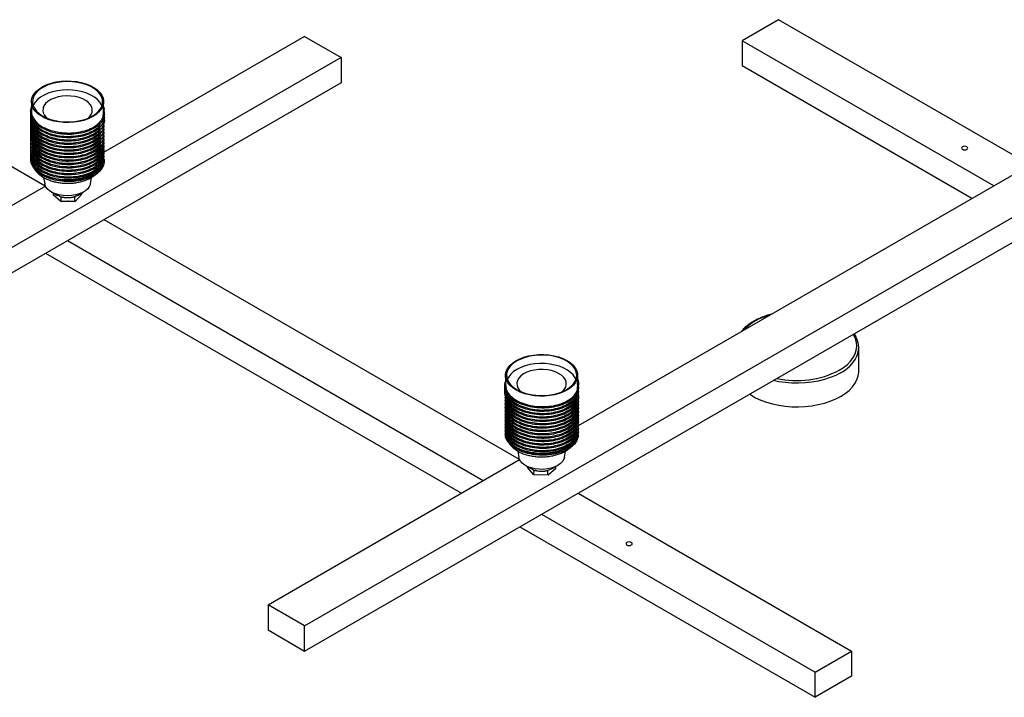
# Paper-space layout '_Isométrica' of a CAD drawing. Header units: millimetres. Extents: x -963 to 504, y -175 to 166.
# Tile 2 of 4: x -607 to -129, y -175 to 154. Entities that reach past the tile are written whole.
import ezdxf

# ---------------------------------------------------------------- set-up
doc = ezdxf.new("R2010")
doc.units = ezdxf.units.MM

psp = doc.layouts.new('_Isométrica')

# ---------------------------------------------------------------- linework, layer by layer
at = {"color": 7, "linetype": 'Continuous', "lineweight": 25}
for p, q in [((-238.65, 154.1), (-256.33, 143.89)), ((-116.88, 83.8), (-238.65, 154.1)), ((-468.46, 145.94), (-565.86, 89.71)), ((-468.46, -139.81), (26.52, 145.94)), ((-468.46, 145.94), (-450.78, 135.73)), ((-134.35, 73.48), (-256.33, 143.89)), ((-256.33, 143.89), (-256.33, 131.64)), ((-450.78, 135.73), (-945.76, -150.01)), ((-698.27, 133.69), (-594.17, 73.6)), ((-468.46, -152.06), (26.52, 133.69)), ((-450.78, 135.73), (-450.78, 123.48)), ((-144.96, 67.35), (-256.33, 131.64)), ((-450.78, 123.48), (-945.76, -162.26)), ((-600.86, 114.31), (-600.86, 109.65)), ((-565.86, 108.84), (-565.86, 114.31)), ((-565.38, 110.63), (-565.86, 112.23)), ((-565.86, 110.85), (-565.38, 110.63)), ((-565.38, 110.63), (-565.86, 110.38)), ((-566.17, 105.82), (-565.94, 107.21)), ((-566.17, 104.19), (-565.94, 105.58)), ((-566.17, 102.56), (-565.94, 103.94)), ((-566.17, 100.92), (-565.94, 102.31)), ((-566.17, 99.29), (-565.94, 100.68)), ((-566.17, 97.66), (-565.94, 99.04)), ((-566.17, 96.02), (-565.94, 97.41)), ((-565.86, 89.24), (-565.86, 89.95)), ((-565.38, 86.13), (-565.63, 86.24)), ((-335.6, -42.7), (-116.79, 83.61)), ((-594.97, 77.64), (-594.44, 74.49)), ((-572.29, 74.49), (-571.76, 77.64)), ((-594.09, 73.41), (-812.89, -52.9)), ((-590.98, 70.43), (-588.15, 68.9)), ((-590.13, 69.97), (-590.29, 69.24)), ((-586.59, 65.86), (-590.29, 69.24)), ((-588.11, 68.93), (-586.63, 68.27)), ((-576.44, 69.55), (-579.67, 66.01)), ((-579.63, 68.43), (-578.64, 68.94)), ((-578.58, 68.9), (-575.75, 70.43)), ((-576.44, 69.55), (-576.56, 69.99)), ((-579.67, 66.01), (-586.59, 65.86)), ((-565.69, 57.15), (-364.36, -59.07)), ((-583.36, 46.94), (-381.84, -69.39)), ((-593.97, 40.82), (-392.45, -75.52)), ((-199.81, -16.33), (-199.81, -4.9)), ((-371.05, -18.36), (-371.05, -23.04)), ((-336.05, -22.22), (-336.05, -18.36)), ((-336.09, -22.81), (-336.16, -22.23)), ((-336.09, -22.81), (-336.09, -23.29)), ((-336.09, -22.81), (-335.59, -23.07)), ((-335.59, -23.07), (-336.09, -23.29)), ((-336.05, -23.85), (-336.05, -23.28)), ((-335.59, -47.57), (-336.14, -47.28)), ((-365.16, -55.03), (-364.63, -58.18)), ((-342.48, -58.18), (-341.95, -55.03)), ((-486.14, -129.6), (-364.28, -59.26)), ((-361.17, -62.24), (-358.34, -63.77)), ((-360.39, -62.66), (-360.47, -63.03)), ((-357.37, -66.6), (-360.47, -63.03)), ((-358.27, -63.72), (-357.41, -64.19)), ((-350.46, -66.85), (-357.37, -66.6)), ((-346.64, -63.51), (-350.46, -66.85)), ((-350.43, -64.43), (-348.79, -63.74)), ((-348.77, -63.77), (-345.94, -62.24)), ((-346.64, -63.51), (-346.85, -62.73)), ((-335.88, -75.52), (-203.29, -152.06)), ((-353.55, -85.72), (-220.97, -162.26)), ((-364.16, -91.85), (-220.97, -174.51)), ((-486.14, -129.6), (-486.14, -141.85)), ((-468.46, -139.81), (-486.14, -129.6)), ((-486.14, -141.85), (-468.46, -152.06)), ((-468.46, -152.06), (-468.46, -139.81)), ((-220.97, -162.26), (-203.29, -152.06)), ((-203.29, -152.06), (-203.29, -164.3)), ((-220.97, -174.51), (-220.97, -162.26)), ((-203.29, -164.3), (-220.97, -174.51))]:
    psp.add_line(p, q, dxfattribs=at)
at = {"color": 7, "linetype": 'Continuous', "lineweight": 25, "flags": 128}
for points in [[(-565.88, 114.7), (-565.96, 113.26), (-566.39, 111.84), (-567.18, 110.47), (-568.29, 109.18), (-569.71, 107.99), (-571.4, 106.93), (-573.34, 106.03), (-575.49, 105.29), (-577.79, 104.73), (-580.21, 104.37), (-582.69, 104.21), (-585.18, 104.26), (-587.64, 104.51), (-590.01, 104.96), (-592.25, 105.6), (-594.31, 106.42), (-596.14, 107.4), (-597.71, 108.52), (-598.99, 109.76), (-599.95, 111.09), (-600.58, 112.49), (-600.85, 113.92), (-600.77, 115.36), (-600.33, 116.78), (-599.55, 118.15), (-598.44, 119.44), (-597.02, 120.62), (-595.32, 121.68), (-593.38, 122.59), (-591.24, 123.33), (-588.94, 123.88), (-586.52, 124.24), (-584.04, 124.4), (-581.54, 124.36), (-579.08, 124.1), (-576.71, 123.65), (-574.48, 123.01), (-572.42, 122.19), (-570.59, 121.21), (-569.02, 120.09), (-567.74, 118.86), (-566.77, 117.53), (-566.15, 116.13), (-565.88, 114.7)], [(-600.35, 113.93), (-600.07, 112.51), (-599.44, 111.12), (-598.47, 109.8), (-597.17, 108.58), (-595.58, 107.48), (-593.73, 106.53), (-591.65, 105.74), (-589.4, 105.13), (-587.03, 104.72), (-584.57, 104.52), (-582.09, 104.52), (-579.63, 104.73), (-577.26, 105.15), (-575.01, 105.76), (-572.95, 106.55), (-571.1, 107.51), (-569.52, 108.61), (-568.23, 109.84), (-567.26, 111.16), (-566.64, 112.54), (-566.37, 113.97), (-566.47, 115.4), (-566.92, 116.81), (-567.73, 118.16), (-568.87, 119.44), (-570.32, 120.6), (-572.04, 121.63), (-574.01, 122.5), (-576.18, 123.2), (-578.5, 123.71), (-580.92, 124.02), (-583.4, 124.12), (-585.87, 124.01), (-588.29, 123.7), (-590.61, 123.18), (-592.77, 122.48), (-594.73, 121.6), (-596.45, 120.57), (-597.89, 119.4), (-599.02, 118.13), (-599.82, 116.77), (-600.26, 115.36), (-600.35, 113.93)], [(-566.73, 112.27), (-566.92, 112.73), (-567.73, 114.08), (-568.87, 115.35), (-570.32, 116.52), (-572.04, 117.55), (-574.01, 118.42), (-576.18, 119.12), (-578.5, 119.63), (-580.92, 119.94), (-583.4, 120.04), (-585.87, 119.93), (-588.29, 119.62), (-590.61, 119.1), (-592.77, 118.4), (-594.73, 117.52), (-596.45, 116.49), (-597.89, 115.32), (-599.02, 114.04), (-599.82, 112.69), (-599.99, 112.27)], [(-573.42, 106.35), (-572.75, 106.99), (-571.94, 108.11), (-571.47, 109.29), (-571.37, 110.49), (-571.63, 111.69), (-572.25, 112.84), (-573.21, 113.92), (-574.47, 114.88), (-576.01, 115.7), (-577.77, 116.35), (-579.7, 116.82), (-581.74, 117.09), (-583.83, 117.15), (-585.9, 117), (-587.9, 116.64), (-589.76, 116.09), (-591.43, 115.36), (-592.85, 114.47), (-593.98, 113.45), (-594.79, 112.34), (-595.25, 111.16), (-595.35, 109.96), (-595.35, 109.96)], [(-149.55, 92.46), (-149.88, 92.18), (-149.99, 91.85), (-149.88, 91.52), (-149.55, 91.23), (-149.07, 91.05), (-148.49, 90.98), (-147.92, 91.05), (-147.43, 91.23), (-147.11, 91.52), (-146.99, 91.85), (-147.11, 92.18), (-147.43, 92.46), (-147.92, 92.65), (-148.49, 92.71), (-149.07, 92.65), (-149.55, 92.46)], [(-572.29, 74.49), (-572.35, 74.21), (-572.8, 73.09), (-573.6, 72.03), (-574.71, 71.08), (-576.1, 70.25), (-577.72, 69.58), (-579.52, 69.09), (-581.45, 68.79), (-583.43, 68.69), (-585.42, 68.8), (-587.34, 69.11), (-589.13, 69.62), (-590.74, 70.3), (-592.11, 71.14), (-593.19, 72.11), (-593.97, 73.17), (-594.4, 74.29), (-594.44, 74.49)], [(-582.97, 66.03), (-583.18, 66.02), (-583.26, 66.02)], [(-336.09, -18.97), (-336.41, -20.4), (-337.09, -21.79), (-338.1, -23.1), (-339.43, -24.33), (-341.05, -25.43), (-342.92, -26.38), (-345, -27.17), (-347.26, -27.79), (-349.65, -28.21), (-352.12, -28.43), (-354.61, -28.44), (-357.09, -28.25), (-359.49, -27.86), (-361.77, -27.28), (-363.89, -26.51), (-365.79, -25.58), (-367.45, -24.5), (-368.82, -23.3), (-369.88, -21.99), (-370.61, -20.61), (-370.99, -19.19), (-371.02, -17.75), (-370.69, -16.32), (-370.01, -14.93), (-369, -13.61), (-367.67, -12.39), (-366.06, -11.29), (-364.19, -10.34), (-362.1, -9.54), (-359.84, -8.93), (-357.46, -8.51), (-354.99, -8.29), (-352.49, -8.27), (-350.02, -8.46), (-347.61, -8.86), (-345.33, -9.44), (-343.22, -10.21), (-341.31, -11.14), (-339.66, -12.22), (-338.29, -13.42), (-337.22, -14.73), (-336.49, -16.11), (-336.11, -17.53), (-336.09, -18.97)], [(-370.52, -17.76), (-370.49, -19.2), (-370.1, -20.61), (-369.36, -21.98), (-368.27, -23.27), (-366.88, -24.45), (-365.2, -25.51), (-363.27, -26.41), (-361.14, -27.14), (-358.84, -27.69), (-356.43, -28.03), (-353.96, -28.17), (-351.48, -28.1), (-349.05, -27.82), (-346.71, -27.34), (-344.52, -26.67), (-342.52, -25.82), (-340.75, -24.82), (-339.26, -23.67), (-338.07, -22.41), (-337.21, -21.07), (-336.71, -19.67), (-336.55, -18.24), (-336.77, -16.81), (-337.34, -15.42), (-338.25, -14.08), (-339.49, -12.84), (-341.03, -11.72), (-342.84, -10.74), (-344.88, -9.92), (-347.1, -9.28), (-349.46, -8.83), (-351.9, -8.59), (-354.39, -8.56), (-356.85, -8.73), (-359.24, -9.11), (-361.51, -9.69), (-363.62, -10.45), (-365.5, -11.38), (-367.14, -12.46), (-368.48, -13.66), (-369.51, -14.97), (-370.19, -16.34), (-370.52, -17.76)], [(-336.93, -20.4), (-337.34, -19.5), (-338.25, -18.17), (-339.49, -16.93), (-341.03, -15.8), (-342.84, -14.82), (-344.88, -14), (-347.1, -13.36), (-349.46, -12.92), (-351.9, -12.67), (-354.39, -12.64), (-356.85, -12.81), (-359.24, -13.19), (-361.51, -13.77), (-363.62, -14.53), (-365.5, -15.46), (-367.14, -16.54), (-368.48, -17.75), (-369.51, -19.05), (-370.18, -20.4)], [(-343.61, -26.32), (-343.54, -26.26), (-342.55, -25.2), (-341.88, -24.06), (-341.58, -22.86), (-341.63, -21.65), (-342.05, -20.47), (-342.82, -19.35), (-343.91, -18.32), (-345.3, -17.41), (-346.93, -16.66), (-348.77, -16.09), (-350.76, -15.7), (-352.83, -15.53), (-354.92, -15.56), (-356.97, -15.8), (-358.91, -16.24), (-360.7, -16.87), (-362.26, -17.68), (-363.56, -18.62), (-364.56, -19.68), (-365.22, -20.83), (-365.53, -22.02), (-365.53, -22.02)], [(-208.6, -28.58), (-206.43, -27.18), (-204.53, -25.66), (-202.93, -24.02), (-201.65, -22.3), (-200.7, -20.51), (-200.08, -18.67), (-199.82, -16.8), (-199.81, -16.33)], [(-252.72, -27.51), (-252.14, -27.89), (-249.84, -29.22), (-247.31, -30.4), (-244.57, -31.41), (-241.66, -32.24), (-238.62, -32.88), (-235.46, -33.34), (-232.24, -33.59), (-229, -33.64), (-225.76, -33.49), (-222.57, -33.14), (-219.46, -32.59), (-216.48, -31.84), (-213.65, -30.92), (-211.01, -29.83), (-208.6, -28.58)], [(-342.48, -58.18), (-342.75, -59.08), (-343.39, -60.17), (-344.37, -61.18), (-345.63, -62.06), (-347.16, -62.81), (-348.88, -63.38), (-350.76, -63.77), (-352.73, -63.96), (-354.73, -63.94), (-356.68, -63.72), (-358.54, -63.3), (-360.23, -62.69), (-361.72, -61.92), (-362.93, -61.01), (-363.85, -59.98), (-364.44, -58.88), (-364.63, -58.18)], [(-310.07, -100.62), (-309.74, -100.34), (-309.63, -100.01), (-309.74, -99.68), (-310.07, -99.4), (-310.55, -99.21), (-311.13, -99.14), (-311.7, -99.21), (-312.19, -99.4), (-312.51, -99.68), (-312.63, -100.01), (-312.51, -100.34), (-312.19, -100.62), (-311.7, -100.81), (-311.13, -100.87), (-310.55, -100.81), (-310.07, -100.62)]]:
    psp.add_lwpolyline(points, dxfattribs=at)
at = {"color": 8, "linetype": 'Continuous', "lineweight": 25, "flags": 128}
for points in [[(-566.34, 84.2), (-566.75, 83.38), (-567.71, 82.03), (-568.99, 80.78), (-570.58, 79.65), (-572.42, 78.66), (-574.5, 77.83), (-576.76, 77.19), (-579.16, 76.74), (-581.64, 76.49), (-584.16, 76.45), (-586.66, 76.62), (-589.1, 77), (-591.42, 77.58), (-593.56, 78.34)], [(-209.3, -15.92), (-207.17, -14.54), (-205.32, -13.04), (-203.76, -11.43), (-202.51, -9.73), (-201.6, -7.97), (-201.03, -6.15), (-200.81, -4.31), (-200.94, -2.47), (-201.43, -0.65), (-202.25, 1.14), (-202.47, 1.5)], [(-208.6, -17.14), (-211.01, -18.4), (-213.65, -19.49), (-216.48, -20.41), (-219.46, -21.15), (-222.57, -21.7), (-225.76, -22.06), (-229, -22.21), (-232.24, -22.16), (-235.46, -21.91), (-238.62, -21.45), (-241.27, -20.9)], [(-336.83, -49.09), (-337.56, -50.22), (-338.75, -51.51), (-340.24, -52.68), (-342.01, -53.72), (-344.02, -54.59), (-346.23, -55.3), (-348.59, -55.81), (-351.05, -56.12), (-353.56, -56.22), (-356.08, -56.12), (-358.54, -55.8), (-360.9, -55.29), (-363.1, -54.59), (-365.11, -53.71)]]:
    psp.add_lwpolyline(points, dxfattribs=at)
at = {"color": 7, "linetype": 'Continuous', "lineweight": 25}
for centre, radius, start, end in [((-589.89, 110.67), 5.51, 187.4339, 231.6552), ((-210.32, -4.9), 10.49, 334.311, 25.8669), ((-360.45, -22.25), 5.08, 177.4402, 233.2005)]:
    psp.add_arc(centre, radius, start, end, dxfattribs=at)
at = {"color": 8, "linetype": 'Continuous', "lineweight": 25}
for centre, radius, start, end in [((-236.66, -14.67), 26.29, 103.3946, 136.6), ((-217.25, -0.72), 18.56, 297.7731, 331.9577), ((-229.85, 23.86), 44.77, 257.5877, 297.3166)]:
    psp.add_arc(centre, radius, start, end, dxfattribs=at)
at = {"color": 7, "linetype": 'Continuous', "lineweight": 25}
for points, knots in [([(-600.86, 111.86), (-600.88, 111.83), (-601.45, 110.93), (-601.47, 108.99), (-600.78, 106.23), (-598.76, 103.67), (-595.73, 101.49), (-591.86, 99.84), (-587.39, 98.82), (-582.66, 98.5), (-577.98, 98.89), (-573.65, 99.97), (-570.01, 101.65), (-567.25, 103.83), (-565.65, 106.33), (-565.13, 108.61), (-565.63, 109.94), (-565.81, 110.41)], [0, 0, 0, 0, 0.002468, 0.076009, 0.149551, 0.223597, 0.296715, 0.370864, 0.444124, 0.517968, 0.591812, 0.665071, 0.73922, 0.812338, 0.886385, 0.959926, 1, 1, 1, 1]), ([(-601.18, 108.44), (-601.26, 108.08), (-601.53, 106.81), (-600.71, 104.59), (-598.78, 102.04), (-595.72, 99.86), (-591.86, 98.21), (-587.39, 97.19), (-582.66, 96.86), (-577.98, 97.26), (-573.65, 98.34), (-570.01, 100.02), (-567.24, 102.2), (-565.67, 104.69), (-565.12, 106.69), (-565.49, 107.74), (-565.55, 107.93)], [0, 0, 0, 0, 0.03037, 0.109591, 0.189356, 0.268121, 0.347996, 0.426914, 0.50646, 0.586007, 0.664924, 0.744799, 0.823564, 0.903329, 0.98255, 1, 1, 1, 1]), ([(-601.18, 106.8), (-601.26, 106.45), (-601.53, 105.17), (-600.71, 102.96), (-598.78, 100.41), (-595.72, 98.23), (-591.86, 96.57), (-587.39, 95.55), (-582.66, 95.23), (-577.98, 95.63), (-573.65, 96.71), (-570.01, 98.39), (-567.24, 100.57), (-565.67, 103.06), (-565.12, 105.05), (-565.49, 106.11), (-565.55, 106.3)], [0, 0, 0, 0, 0.03037, 0.109591, 0.189356, 0.268121, 0.347996, 0.426914, 0.50646, 0.586007, 0.664924, 0.744799, 0.823564, 0.903329, 0.98255, 1, 1, 1, 1]), ([(-601.18, 105.17), (-601.26, 104.82), (-601.53, 103.54), (-600.71, 101.33), (-598.78, 98.77), (-595.72, 96.59), (-591.86, 94.94), (-587.39, 93.92), (-582.66, 93.6), (-577.98, 93.99), (-573.66, 95.07), (-570, 96.75), (-567.29, 98.93), (-565.76, 101.02), (-565.63, 102.37), (-565.58, 102.83)], [0, 0, 0, 0, 0.032157, 0.116039, 0.200497, 0.283896, 0.368471, 0.452031, 0.536258, 0.620484, 0.704045, 0.788619, 0.872018, 0.956476, 1, 1, 1, 1]), ([(-600.79, 109.65), (-600.81, 109.52), (-601, 108.49), (-600.2, 106.55), (-598.36, 104.06), (-595.38, 101.94), (-591.62, 100.33), (-587.28, 99.34), (-582.68, 99.02), (-578.12, 99.41), (-573.92, 100.46), (-570.37, 102.09), (-567.72, 104.2), (-566.11, 106.51), (-565.99, 108.11), (-565.94, 108.84)], [0, 0, 0, 0, 0.0123194, 0.0955189, 0.1792901, 0.2620106, 0.3458972, 0.4287778, 0.5123194, 0.595861, 0.6787416, 0.7626282, 0.8453486, 0.9291199, 1, 1, 1, 1]), ([(-600.79, 108.02), (-600.81, 107.88), (-601, 106.86), (-600.2, 104.91), (-598.36, 102.43), (-595.38, 100.31), (-591.62, 98.7), (-587.28, 97.71), (-582.67, 97.39), (-578.13, 97.78), (-573.91, 98.82), (-570.43, 100.47), (-568.2, 102.04), (-567.57, 103.08), (-567.42, 103.32)], [0, 0, 0, 0, 0.014162, 0.109804, 0.206104, 0.301196, 0.397628, 0.492904, 0.58894, 0.684976, 0.780251, 0.876684, 0.971776, 1, 1, 1, 1]), ([(-600.79, 106.38), (-600.81, 106.25), (-601, 105.22), (-600.2, 103.28), (-598.36, 100.79), (-595.38, 98.67), (-591.62, 97.06), (-587.28, 96.07), (-582.67, 95.76), (-578.13, 96.14), (-573.91, 97.19), (-570.43, 98.84), (-568.2, 100.41), (-567.57, 101.45), (-567.42, 101.69)], [0, 0, 0, 0, 0.014162, 0.109804, 0.206104, 0.301196, 0.397628, 0.492904, 0.58894, 0.684976, 0.780251, 0.876684, 0.971776, 1, 1, 1, 1]), ([(-601.18, 103.54), (-601.26, 103.18), (-601.53, 101.91), (-600.71, 99.7), (-598.78, 97.14), (-595.72, 94.96), (-591.86, 93.31), (-587.39, 92.29), (-582.66, 91.97), (-577.98, 92.36), (-573.66, 93.44), (-570, 95.12), (-567.29, 97.3), (-565.76, 99.39), (-565.63, 100.74), (-565.58, 101.2)], [0, 0, 0, 0, 0.0321571, 0.1160389, 0.2004972, 0.2838961, 0.3684706, 0.4520309, 0.5362577, 0.6204844, 0.7040448, 0.7886193, 0.8720182, 0.9564765, 1, 1, 1, 1]), ([(-601.18, 101.9), (-601.26, 101.55), (-601.53, 100.28), (-600.71, 98.06), (-598.78, 95.51), (-595.72, 93.33), (-591.86, 91.67), (-587.39, 90.65), (-582.66, 90.33), (-577.98, 90.73), (-573.66, 91.81), (-570, 93.49), (-567.29, 95.67), (-565.76, 97.76), (-565.63, 99.1), (-565.58, 99.56)], [0, 0, 0, 0, 0.032157, 0.116039, 0.200497, 0.283896, 0.368471, 0.452031, 0.536258, 0.620484, 0.704045, 0.788619, 0.872018, 0.956476, 1, 1, 1, 1]), ([(-601.18, 100.27), (-601.26, 99.92), (-601.53, 98.64), (-600.71, 96.43), (-598.78, 93.87), (-595.72, 91.69), (-591.86, 90.04), (-587.39, 89.02), (-582.66, 88.7), (-577.98, 89.09), (-573.66, 90.18), (-570, 91.85), (-567.29, 94.03), (-565.76, 96.13), (-565.63, 97.47), (-565.58, 97.93)], [0, 0, 0, 0, 0.032157, 0.116039, 0.200497, 0.283896, 0.368471, 0.452031, 0.536258, 0.620484, 0.704045, 0.788619, 0.872018, 0.956476, 1, 1, 1, 1]), ([(-600.79, 104.75), (-600.81, 104.62), (-601, 103.59), (-600.2, 101.65), (-598.36, 99.16), (-595.38, 97.04), (-591.62, 95.43), (-587.28, 94.44), (-582.67, 94.13), (-578.13, 94.51), (-573.91, 95.56), (-570.43, 97.2), (-568.2, 98.77), (-567.57, 99.82), (-567.42, 100.06)], [0, 0, 0, 0, 0.014162, 0.109804, 0.206104, 0.301196, 0.397628, 0.492904, 0.58894, 0.684976, 0.780251, 0.876684, 0.971776, 1, 1, 1, 1]), ([(-600.79, 103.12), (-600.81, 102.99), (-601, 101.96), (-600.2, 100.01), (-598.36, 97.53), (-595.38, 95.41), (-591.62, 93.8), (-587.28, 92.81), (-582.67, 92.49), (-578.13, 92.88), (-573.91, 93.92), (-570.43, 95.57), (-568.2, 97.14), (-567.57, 98.19), (-567.42, 98.42)], [0, 0, 0, 0, 0.014162, 0.109804, 0.206104, 0.301196, 0.397628, 0.492904, 0.58894, 0.684976, 0.780251, 0.876684, 0.971776, 1, 1, 1, 1]), ([(-600.79, 101.49), (-600.81, 101.35), (-601, 100.32), (-600.2, 98.38), (-598.36, 95.89), (-595.38, 93.77), (-591.62, 92.17), (-587.28, 91.17), (-582.67, 90.86), (-578.13, 91.24), (-573.91, 92.29), (-570.43, 93.94), (-568.2, 95.51), (-567.57, 96.55), (-567.42, 96.79)], [0, 0, 0, 0, 0.014162, 0.109804, 0.206104, 0.301196, 0.397628, 0.492904, 0.58894, 0.684976, 0.780251, 0.876684, 0.971776, 1, 1, 1, 1]), ([(-601.18, 98.64), (-601.26, 98.28), (-601.53, 97.01), (-600.71, 94.8), (-598.78, 92.24), (-595.72, 90.06), (-591.86, 88.41), (-587.39, 87.39), (-582.66, 87.07), (-577.98, 87.46), (-573.66, 88.54), (-570, 90.22), (-567.29, 92.4), (-565.76, 94.49), (-565.63, 95.84), (-565.58, 96.3)], [0, 0, 0, 0, 0.032157, 0.116039, 0.200497, 0.283896, 0.368471, 0.452031, 0.536258, 0.620484, 0.704045, 0.788619, 0.872018, 0.956476, 1, 1, 1, 1]), ([(-601.18, 97), (-601.26, 96.65), (-601.53, 95.38), (-600.71, 93.16), (-598.78, 90.61), (-595.72, 88.43), (-591.86, 86.77), (-587.39, 85.76), (-582.66, 85.43), (-577.98, 85.83), (-573.66, 86.91), (-570, 88.59), (-567.29, 90.77), (-565.76, 92.86), (-565.63, 94.21), (-565.58, 94.66)], [0, 0, 0, 0, 0.032157, 0.116039, 0.200497, 0.283896, 0.368471, 0.452031, 0.536258, 0.620484, 0.704045, 0.788619, 0.872018, 0.956476, 1, 1, 1, 1]), ([(-600.79, 99.85), (-600.81, 99.72), (-601, 98.69), (-600.2, 96.75), (-598.36, 94.26), (-595.38, 92.14), (-591.62, 90.53), (-587.28, 89.54), (-582.67, 89.23), (-578.13, 89.61), (-573.91, 90.66), (-570.43, 92.3), (-568.2, 93.88), (-567.57, 94.92), (-567.42, 95.16)], [0, 0, 0, 0, 0.014162, 0.109804, 0.206104, 0.301196, 0.397628, 0.492904, 0.58894, 0.684976, 0.780251, 0.876684, 0.971776, 1, 1, 1, 1]), ([(-600.79, 98.22), (-600.81, 98.09), (-601, 97.06), (-600.2, 95.12), (-598.36, 92.63), (-595.38, 90.51), (-591.62, 88.9), (-587.28, 87.91), (-582.67, 87.59), (-578.13, 87.98), (-573.91, 89.02), (-570.43, 90.67), (-568.2, 92.24), (-567.57, 93.29), (-567.42, 93.53)], [0, 0, 0, 0, 0.014162, 0.109804, 0.206104, 0.301196, 0.397628, 0.492904, 0.58894, 0.684976, 0.780251, 0.876684, 0.971776, 1, 1, 1, 1]), ([(-600.4, 94.64), (-600.32, 94.26), (-600.02, 92.99), (-598.29, 91), (-595.39, 88.87), (-591.61, 87.27), (-587.28, 86.27), (-582.68, 85.96), (-578.12, 86.34), (-573.92, 87.39), (-570.37, 89.02), (-567.72, 91.14), (-566.11, 93.45), (-565.99, 95.05), (-565.94, 95.78)], [0, 0, 0, 0, 0.036995, 0.126187, 0.21426, 0.303574, 0.391818, 0.480765, 0.569712, 0.657955, 0.747269, 0.835342, 0.924534, 1, 1, 1, 1]), ([(-601.18, 95.37), (-601.26, 95.02), (-601.53, 93.74), (-600.71, 91.53), (-598.78, 88.97), (-595.72, 86.79), (-591.86, 85.14), (-587.39, 84.12), (-582.66, 83.8), (-577.98, 84.19), (-573.66, 85.28), (-570, 86.96), (-567.29, 89.13), (-565.76, 91.23), (-565.63, 92.57), (-565.58, 93.03)], [0, 0, 0, 0, 0.032157, 0.116039, 0.200497, 0.283896, 0.368471, 0.452031, 0.536258, 0.620484, 0.704045, 0.788619, 0.872018, 0.956476, 1, 1, 1, 1]), ([(-601.18, 93.74), (-601.26, 93.38), (-601.53, 92.11), (-600.71, 89.9), (-598.78, 87.34), (-595.72, 85.16), (-591.86, 83.51), (-587.39, 82.49), (-582.66, 82.17), (-577.98, 82.56), (-573.66, 83.64), (-570, 85.32), (-567.29, 87.5), (-565.76, 89.59), (-565.63, 90.94), (-565.58, 91.4)], [0, 0, 0, 0, 0.032157, 0.116039, 0.200497, 0.283896, 0.368471, 0.452031, 0.536258, 0.620484, 0.704045, 0.788619, 0.872018, 0.956476, 1, 1, 1, 1]), ([(-601.18, 92.1), (-601.26, 91.75), (-601.53, 90.48), (-600.71, 88.26), (-598.78, 85.71), (-595.72, 83.53), (-591.86, 81.88), (-587.39, 80.86), (-582.66, 80.53), (-577.98, 80.93), (-573.66, 82.01), (-570, 83.69), (-567.29, 85.87), (-565.76, 87.96), (-565.63, 89.31), (-565.58, 89.76)], [0, 0, 0, 0, 0.032157, 0.116039, 0.200497, 0.283896, 0.368471, 0.452031, 0.536258, 0.620484, 0.704045, 0.788619, 0.872018, 0.956476, 1, 1, 1, 1]), ([(-600.4, 93), (-600.32, 92.63), (-600.02, 91.36), (-598.29, 89.37), (-595.39, 87.24), (-591.61, 85.63), (-587.28, 84.64), (-582.68, 84.33), (-578.12, 84.71), (-573.92, 85.76), (-570.37, 87.39), (-567.72, 89.51), (-566.11, 91.82), (-565.99, 93.41), (-565.94, 94.14)], [0, 0, 0, 0, 0.036995, 0.126187, 0.21426, 0.303574, 0.391818, 0.480765, 0.569712, 0.657955, 0.747269, 0.835342, 0.924534, 1, 1, 1, 1]), ([(-600.4, 91.37), (-600.32, 91), (-600.02, 89.72), (-598.29, 87.73), (-595.39, 85.61), (-591.61, 84), (-587.28, 83.01), (-582.68, 82.69), (-578.12, 83.08), (-573.92, 84.13), (-570.37, 85.76), (-567.72, 87.87), (-566.11, 90.18), (-565.99, 91.78), (-565.94, 92.51)], [0, 0, 0, 0, 0.036995, 0.126187, 0.21426, 0.303574, 0.391818, 0.480765, 0.569712, 0.657955, 0.747269, 0.835342, 0.924534, 1, 1, 1, 1]), ([(-600.4, 89.74), (-600.32, 89.36), (-600.02, 88.09), (-598.29, 86.1), (-595.39, 83.97), (-591.61, 82.37), (-587.28, 81.38), (-582.68, 81.06), (-578.12, 81.44), (-573.92, 82.49), (-570.37, 84.13), (-567.72, 86.24), (-566.11, 88.55), (-565.99, 90.15), (-565.94, 90.88)], [0, 0, 0, 0, 0.036995, 0.126187, 0.21426, 0.303574, 0.391818, 0.480765, 0.569712, 0.657955, 0.747269, 0.835342, 0.924534, 1, 1, 1, 1]), ([(-601.18, 90.47), (-601.26, 90.12), (-601.53, 88.84), (-600.71, 86.63), (-598.78, 84.07), (-595.72, 81.89), (-591.86, 80.24), (-587.39, 79.22), (-582.66, 78.9), (-577.98, 79.3), (-573.66, 80.38), (-570, 82.06), (-567.29, 84.24), (-565.76, 86.33), (-565.63, 87.67), (-565.58, 88.13)], [0, 0, 0, 0, 0.0321571, 0.1160389, 0.2004972, 0.2838961, 0.3684706, 0.4520309, 0.5362577, 0.6204844, 0.7040448, 0.7886193, 0.8720182, 0.9564765, 1, 1, 1, 1]), ([(-601.18, 88.84), (-601.26, 88.49), (-601.53, 87.21), (-600.71, 85), (-598.78, 82.44), (-595.72, 80.26), (-591.86, 78.61), (-587.39, 77.59), (-582.66, 77.27), (-577.98, 77.66), (-573.66, 78.74), (-570, 80.42), (-567.29, 82.6), (-565.76, 84.69), (-565.63, 86.04), (-565.58, 86.5)], [0, 0, 0, 0, 0.0321571, 0.1160389, 0.2004972, 0.2838961, 0.3684706, 0.4520309, 0.5362577, 0.6204844, 0.7040448, 0.7886193, 0.8720182, 0.9564765, 1, 1, 1, 1]), ([(-601.18, 87.21), (-601.26, 86.85), (-601.53, 85.58), (-600.71, 83.36), (-598.78, 80.81), (-595.72, 78.63), (-591.86, 76.98), (-587.39, 75.96), (-582.66, 75.63), (-577.98, 76.03), (-573.66, 77.11), (-570, 78.79), (-567.27, 80.97), (-565.55, 83.47), (-565.44, 85.24), (-565.38, 86.13)], [0, 0, 0, 0, 0.03091, 0.111537, 0.192719, 0.272883, 0.354177, 0.434495, 0.515455, 0.596414, 0.676733, 0.758027, 0.83819, 0.919372, 1, 1, 1, 1]), ([(-600.79, 88.42), (-600.81, 88.29), (-601, 87.26), (-600.2, 85.32), (-598.36, 82.83), (-595.38, 80.71), (-591.62, 79.1), (-587.28, 78.11), (-582.68, 77.79), (-578.12, 78.18), (-573.92, 79.23), (-570.36, 80.86), (-567.75, 82.98), (-566.33, 84.84), (-566.2, 85.96), (-566.17, 86.23)], [0, 0, 0, 0, 0.012902, 0.100038, 0.187773, 0.274407, 0.362262, 0.449064, 0.536558, 0.624052, 0.710854, 0.798709, 0.885343, 0.973078, 1, 1, 1, 1]), ([(-600.4, 88.1), (-600.32, 87.73), (-600.02, 86.46), (-598.29, 84.47), (-595.39, 82.34), (-591.61, 80.73), (-587.28, 79.74), (-582.68, 79.43), (-578.12, 79.81), (-573.92, 80.86), (-570.37, 82.49), (-567.72, 84.61), (-566.11, 86.92), (-565.99, 88.51), (-565.94, 89.24)], [0, 0, 0, 0, 0.036995, 0.126187, 0.21426, 0.303574, 0.391818, 0.480765, 0.569712, 0.657955, 0.747269, 0.835342, 0.924534, 1, 1, 1, 1]), ([(-600.4, 84.84), (-600.32, 84.46), (-600.02, 83.19), (-598.29, 81.21), (-595.92, 79.43), (-594.14, 78.61), (-593.56, 78.34)], [0, 0, 0, 0, 0.144063, 0.491381, 0.834342, 1, 1, 1, 1]), ([(-599.83, 82.46), (-599.8, 82.4), (-599.55, 81.82), (-598.82, 80.83), (-597.63, 79.5), (-596.15, 78.31), (-594.43, 77.25), (-592.49, 76.36), (-590.37, 75.65), (-588.14, 75.14), (-585.83, 74.83), (-583.48, 74.72), (-581.12, 74.81), (-578.8, 75.1), (-576.55, 75.6), (-574.41, 76.3), (-572.4, 77.19), (-570.59, 78.31), (-569.33, 79.27), (-568.77, 79.92), (-568.64, 80.07)], [0, 0, 0, 0, 0.007014, 0.061337, 0.117613, 0.176162, 0.236662, 0.298311, 0.360226, 0.421949, 0.483423, 0.544737, 0.606046, 0.667503, 0.729267, 0.791528, 0.854442, 0.918037, 0.981914, 1, 1, 1, 1]), ([(-593.56, 78.34), (-593.1, 78.15), (-591.84, 77.63), (-589.54, 76.98), (-586.71, 76.47), (-583.76, 76.25), (-580.82, 76.31), (-577.92, 76.66), (-575.21, 77.28), (-572.71, 78.16), (-570.53, 79.26), (-568.7, 80.57), (-567.31, 82.03), (-566.39, 83.48), (-566.17, 84.45), (-566.07, 84.88)], [0, 0, 0, 0, 0.045917, 0.125901, 0.208205, 0.28819, 0.370495, 0.450457, 0.532739, 0.612686, 0.694954, 0.774855, 0.857077, 0.936932, 1, 1, 1, 1]), ([(-586.63, 68.27), (-586.56, 68.25), (-586.41, 68.21), (-586.2, 68.15), (-585.97, 68.1), (-585.75, 68.05), (-585.44, 67.99), (-584.97, 67.91), (-584.58, 67.87), (-584.35, 67.85)], [0, 0, 0, 0, 0.099939, 0.199878, 0.299818, 0.399759, 0.499702, 0.712648, 1, 1, 1, 1]), ([(-581.84, 67.9), (-581.76, 67.91), (-581.58, 67.94), (-581.33, 67.98), (-581.07, 68.03), (-580.82, 68.08), (-580.57, 68.14), (-580.33, 68.2), (-580.09, 68.27), (-579.86, 68.35), (-579.71, 68.4), (-579.63, 68.43)], [0, 0, 0, 0, 0.111108, 0.222219, 0.333331, 0.444443, 0.555557, 0.666669, 0.777781, 0.888892, 1, 1, 1, 1]), ([(-242.1, 11.27), (-242.54, 11.17), (-243.92, 10.82), (-246.09, 10.06), (-248.61, 9), (-250.92, 7.79), (-253.02, 6.44), (-254.86, 4.95), (-256.15, 3.72), (-256.73, 2.95), (-256.88, 2.75)], [0, 0, 0, 0, 0.067062, 0.213519, 0.360125, 0.506893, 0.65381, 0.800816, 0.947715, 1, 1, 1, 1]), ([(-200.96, -0.05), (-201, 0.06), (-201.26, 0.69), (-201.66, 1.28), (-202, 1.77)], [0, 0, 0, 0, 0.172101, 1, 1, 1, 1]), ([(-371.38, -23.83), (-371.43, -23.97), (-371.8, -25.02), (-371.32, -27.07), (-369.86, -29.72), (-367.18, -32.06), (-363.6, -33.93), (-359.32, -35.2), (-354.66, -35.79), (-349.92, -35.67), (-345.42, -34.84), (-341.49, -33.37), (-338.35, -31.37), (-336.33, -28.97), (-335.42, -26.82), (-335.66, -25.54), (-335.74, -25.14)], [0, 0, 0, 0, 0.012609, 0.091761, 0.171458, 0.250155, 0.329961, 0.40881, 0.488288, 0.567766, 0.646615, 0.726422, 0.805118, 0.884815, 0.963968, 1, 1, 1, 1]), ([(-371.05, -21.2), (-371.24, -21.67), (-371.79, -23.05), (-371.35, -25.43), (-369.85, -28.09), (-367.18, -30.43), (-363.6, -32.3), (-359.32, -33.57), (-354.66, -34.16), (-349.92, -34.03), (-345.42, -33.2), (-341.49, -31.74), (-338.36, -29.73), (-336.31, -27.34), (-335.37, -24.92), (-335.69, -23.38), (-335.83, -22.72)], [0, 0, 0, 0, 0.03934, 0.114564, 0.190304, 0.265095, 0.340939, 0.415875, 0.491408, 0.566941, 0.641876, 0.717721, 0.792511, 0.868252, 0.943475, 1, 1, 1, 1]), ([(-370.95, -23.03), (-370.92, -23.73), (-370.86, -25.34), (-369.37, -27.72), (-366.81, -30), (-363.31, -31.82), (-359.16, -33.05), (-354.62, -33.63), (-350.01, -33.51), (-345.64, -32.71), (-341.82, -31.29), (-338.77, -29.33), (-336.83, -27.01), (-335.95, -25.1), (-336.13, -24.05), (-336.16, -23.86)], [0, 0, 0, 0, 0.064032, 0.147804, 0.230524, 0.314411, 0.397291, 0.480833, 0.564375, 0.647255, 0.731142, 0.813862, 0.897633, 0.980833, 1, 1, 1, 1]), ([(-335.59, -23.07), (-335.51, -22.17), (-335.43, -21.19), (-336.01, -20.29), (-336.05, -20.21)], [0, 0, 0, 0, 0.9171429, 1, 1, 1, 1]), ([(-371.38, -25.46), (-371.43, -25.6), (-371.8, -26.66), (-371.32, -28.7), (-369.86, -31.35), (-367.18, -33.7), (-363.6, -35.56), (-359.32, -36.83), (-354.66, -37.42), (-349.92, -37.3), (-345.42, -36.47), (-341.49, -35.01), (-338.35, -33), (-336.33, -30.61), (-335.42, -28.45), (-335.66, -27.17), (-335.74, -26.77)], [0, 0, 0, 0, 0.012609, 0.091761, 0.171458, 0.250155, 0.329961, 0.40881, 0.488288, 0.567766, 0.646615, 0.726422, 0.805118, 0.884815, 0.963968, 1, 1, 1, 1]), ([(-371.35, -28.98), (-371.32, -29.42), (-371.24, -30.79), (-369.8, -32.98), (-367.19, -35.33), (-363.6, -37.2), (-359.32, -38.46), (-354.66, -39.06), (-349.92, -38.93), (-345.42, -38.1), (-341.49, -36.64), (-338.36, -34.63), (-336.3, -32.24), (-335.34, -29.68), (-335.71, -28), (-335.89, -27.2)], [0, 0, 0, 0, 0.03842, 0.119577, 0.199717, 0.280986, 0.36128, 0.442215, 0.52315, 0.603445, 0.684714, 0.764853, 0.846011, 0.926614, 1, 1, 1, 1]), ([(-370.95, -24.67), (-370.92, -25.36), (-370.86, -26.97), (-369.37, -29.36), (-366.81, -31.64), (-363.31, -33.45), (-359.16, -34.69), (-354.62, -35.26), (-350.01, -35.14), (-345.64, -34.34), (-341.81, -32.92), (-338.82, -30.96), (-336.99, -29.04), (-336.64, -27.76), (-336.52, -27.34)], [0, 0, 0, 0, 0.068177, 0.157371, 0.245446, 0.334762, 0.423008, 0.511957, 0.600906, 0.689152, 0.778468, 0.866543, 0.955737, 1, 1, 1, 1]), ([(-370.95, -26.3), (-370.92, -27), (-370.86, -28.6), (-369.37, -30.99), (-366.81, -33.27), (-363.31, -35.09), (-359.16, -36.32), (-354.62, -36.9), (-350.01, -36.78), (-345.64, -35.97), (-341.81, -34.55), (-338.82, -32.6), (-336.99, -30.67), (-336.64, -29.4), (-336.52, -28.97)], [0, 0, 0, 0, 0.068177, 0.157371, 0.245446, 0.334762, 0.423008, 0.511957, 0.600906, 0.689152, 0.778468, 0.866543, 0.955737, 1, 1, 1, 1]), ([(-370.95, -27.93), (-370.92, -28.63), (-370.86, -30.23), (-369.37, -32.62), (-366.81, -34.9), (-363.31, -36.72), (-359.16, -37.95), (-354.62, -38.53), (-350.01, -38.41), (-345.64, -37.6), (-341.81, -36.19), (-338.82, -34.23), (-336.99, -32.31), (-336.64, -31.03), (-336.52, -30.61)], [0, 0, 0, 0, 0.068177, 0.157371, 0.245446, 0.334762, 0.423008, 0.511957, 0.600906, 0.689152, 0.778468, 0.866543, 0.955737, 1, 1, 1, 1]), ([(-371.35, -30.61), (-371.32, -31.05), (-371.24, -32.43), (-369.8, -34.62), (-367.19, -36.96), (-363.6, -38.83), (-359.32, -40.1), (-354.66, -40.69), (-349.92, -40.56), (-345.42, -39.74), (-341.49, -38.27), (-338.35, -36.26), (-336.33, -33.87), (-335.42, -31.71), (-335.66, -30.44), (-335.74, -30.04)], [0, 0, 0, 0, 0.0398834, 0.1241322, 0.2073241, 0.2916888, 0.3750418, 0.4590596, 0.5430774, 0.6264304, 0.710795, 0.793987, 0.8782358, 0.9619095, 1, 1, 1, 1]), ([(-371.35, -32.24), (-371.32, -32.68), (-371.24, -34.06), (-369.8, -36.25), (-367.19, -38.6), (-363.6, -40.46), (-359.32, -41.73), (-354.66, -42.32), (-349.92, -42.2), (-345.42, -41.37), (-341.49, -39.91), (-338.35, -37.9), (-336.33, -35.51), (-335.42, -33.35), (-335.66, -32.07), (-335.74, -31.67)], [0, 0, 0, 0, 0.0398834, 0.1241322, 0.2073241, 0.2916888, 0.3750418, 0.4590596, 0.5430774, 0.6264304, 0.710795, 0.793987, 0.8782358, 0.9619095, 1, 1, 1, 1]), ([(-371.35, -33.88), (-371.32, -34.32), (-371.24, -35.69), (-369.8, -37.88), (-367.19, -40.23), (-363.6, -42.09), (-359.32, -43.36), (-354.66, -43.96), (-349.92, -43.83), (-345.42, -43), (-341.49, -41.54), (-338.35, -39.53), (-336.33, -37.14), (-335.42, -34.98), (-335.66, -33.7), (-335.74, -33.3)], [0, 0, 0, 0, 0.0398834, 0.1241322, 0.2073241, 0.2916888, 0.3750418, 0.4590596, 0.5430774, 0.6264304, 0.710795, 0.793987, 0.8782358, 0.9619095, 1, 1, 1, 1]), ([(-370.95, -29.57), (-370.92, -30.26), (-370.86, -31.87), (-369.37, -34.26), (-366.81, -36.54), (-363.31, -38.35), (-359.16, -39.59), (-354.62, -40.16), (-350.01, -40.04), (-345.64, -39.24), (-341.81, -37.82), (-338.82, -35.86), (-336.99, -33.94), (-336.64, -32.66), (-336.52, -32.24)], [0, 0, 0, 0, 0.068177, 0.157371, 0.245446, 0.334762, 0.423008, 0.511957, 0.600906, 0.689152, 0.778468, 0.866543, 0.955737, 1, 1, 1, 1]), ([(-370.95, -31.2), (-370.92, -31.89), (-370.86, -33.5), (-369.37, -35.89), (-366.81, -38.17), (-363.31, -39.98), (-359.16, -41.22), (-354.62, -41.8), (-350.01, -41.68), (-345.64, -40.87), (-341.82, -39.45), (-338.77, -37.5), (-336.83, -35.18), (-335.95, -33.27), (-336.13, -32.22), (-336.16, -32.02)], [0, 0, 0, 0, 0.064032, 0.147804, 0.230524, 0.314411, 0.397291, 0.480833, 0.564375, 0.647255, 0.731142, 0.813862, 0.897633, 0.980833, 1, 1, 1, 1]), ([(-370.95, -32.83), (-370.92, -33.53), (-370.86, -35.13), (-369.37, -37.52), (-366.81, -39.8), (-363.31, -41.62), (-359.16, -42.85), (-354.62, -43.43), (-350.01, -43.31), (-345.64, -42.5), (-341.81, -41.09), (-338.82, -39.13), (-336.99, -37.21), (-336.64, -35.93), (-336.52, -35.51)], [0, 0, 0, 0, 0.068177, 0.157371, 0.245446, 0.334762, 0.423008, 0.511957, 0.600906, 0.689152, 0.778468, 0.866543, 0.955737, 1, 1, 1, 1]), ([(-371.35, -35.51), (-371.32, -35.95), (-371.24, -37.33), (-369.8, -39.52), (-367.19, -41.86), (-363.6, -43.73), (-359.32, -45), (-354.66, -45.59), (-349.92, -45.46), (-345.42, -44.64), (-341.49, -43.17), (-338.35, -41.16), (-336.33, -38.77), (-335.42, -36.61), (-335.66, -35.34), (-335.74, -34.94)], [0, 0, 0, 0, 0.039883, 0.124132, 0.207324, 0.291689, 0.375042, 0.45906, 0.543077, 0.62643, 0.710795, 0.793987, 0.878236, 0.961909, 1, 1, 1, 1]), ([(-371.35, -37.14), (-371.32, -37.58), (-371.24, -38.96), (-369.8, -41.15), (-367.19, -43.49), (-363.6, -45.36), (-359.32, -46.63), (-354.66, -47.22), (-349.92, -47.1), (-345.42, -46.27), (-341.49, -44.81), (-338.35, -42.8), (-336.33, -40.41), (-335.42, -38.25), (-335.66, -36.97), (-335.74, -36.57)], [0, 0, 0, 0, 0.039883, 0.124132, 0.207324, 0.291689, 0.375042, 0.45906, 0.543077, 0.62643, 0.710795, 0.793987, 0.878236, 0.961909, 1, 1, 1, 1]), ([(-370.95, -34.46), (-370.92, -35.16), (-370.86, -36.77), (-369.37, -39.16), (-366.81, -41.43), (-363.31, -43.25), (-359.16, -44.49), (-354.62, -45.06), (-350.01, -44.94), (-345.64, -44.14), (-341.82, -42.72), (-338.77, -40.76), (-336.83, -38.44), (-335.95, -36.54), (-336.13, -35.49), (-336.16, -35.29)], [0, 0, 0, 0, 0.064032, 0.147804, 0.230524, 0.314411, 0.397291, 0.480833, 0.564375, 0.647255, 0.731142, 0.813862, 0.897633, 0.980833, 1, 1, 1, 1]), ([(-370.95, -36.1), (-370.92, -36.79), (-370.86, -38.4), (-369.37, -40.79), (-366.81, -43.07), (-363.31, -44.88), (-359.16, -46.12), (-354.62, -46.7), (-350.01, -46.58), (-345.64, -45.77), (-341.81, -44.35), (-338.82, -42.39), (-336.99, -40.47), (-336.64, -39.2), (-336.52, -38.77)], [0, 0, 0, 0, 0.068177, 0.157371, 0.245446, 0.334762, 0.423008, 0.511957, 0.600906, 0.689152, 0.778468, 0.866543, 0.955737, 1, 1, 1, 1]), ([(-370.95, -37.73), (-370.92, -38.43), (-370.86, -40.03), (-369.37, -42.42), (-366.81, -44.7), (-363.31, -46.52), (-359.16, -47.75), (-354.62, -48.33), (-350.01, -48.21), (-345.64, -47.4), (-341.82, -45.98), (-338.77, -44.03), (-336.83, -41.71), (-335.95, -39.8), (-336.13, -38.75), (-336.16, -38.56)], [0, 0, 0, 0, 0.064032, 0.147804, 0.230524, 0.314411, 0.397291, 0.480833, 0.564375, 0.647255, 0.731142, 0.813862, 0.897633, 0.980833, 1, 1, 1, 1]), ([(-371.35, -38.77), (-371.32, -39.22), (-371.24, -40.59), (-369.8, -42.78), (-367.19, -45.13), (-363.6, -46.99), (-359.32, -48.26), (-354.66, -48.86), (-349.92, -48.73), (-345.42, -47.9), (-341.49, -46.44), (-338.35, -44.43), (-336.33, -42.04), (-335.42, -39.88), (-335.66, -38.6), (-335.74, -38.2)], [0, 0, 0, 0, 0.039883, 0.124132, 0.207324, 0.291689, 0.375042, 0.45906, 0.543077, 0.62643, 0.710795, 0.793987, 0.878236, 0.961909, 1, 1, 1, 1]), ([(-371.35, -40.41), (-371.32, -40.85), (-371.24, -42.23), (-369.8, -44.42), (-367.19, -46.76), (-363.6, -48.63), (-359.32, -49.9), (-354.66, -50.49), (-349.92, -50.36), (-345.42, -49.53), (-341.49, -48.07), (-338.35, -46.06), (-336.33, -43.67), (-335.42, -41.51), (-335.66, -40.24), (-335.74, -39.84)], [0, 0, 0, 0, 0.039883, 0.124132, 0.207324, 0.291689, 0.375042, 0.45906, 0.543077, 0.62643, 0.710795, 0.793987, 0.878236, 0.961909, 1, 1, 1, 1]), ([(-371.35, -42.04), (-371.32, -42.48), (-371.24, -43.86), (-369.8, -46.05), (-367.19, -48.39), (-363.6, -50.26), (-359.32, -51.53), (-354.66, -52.12), (-349.92, -52), (-345.42, -51.17), (-341.49, -49.71), (-338.35, -47.7), (-336.33, -45.3), (-335.42, -43.15), (-335.66, -41.87), (-335.74, -41.47)], [0, 0, 0, 0, 0.0398834, 0.1241322, 0.2073241, 0.2916888, 0.3750418, 0.4590596, 0.5430774, 0.6264304, 0.710795, 0.793987, 0.8782358, 0.9619095, 1, 1, 1, 1]), ([(-370.95, -39.36), (-370.92, -40.06), (-370.86, -41.67), (-369.37, -44.05), (-366.81, -46.33), (-363.31, -48.15), (-359.16, -49.38), (-354.62, -49.96), (-350.01, -49.84), (-345.64, -49.04), (-341.81, -47.62), (-338.82, -45.66), (-336.99, -43.74), (-336.64, -42.46), (-336.52, -42.04)], [0, 0, 0, 0, 0.068177, 0.157371, 0.245446, 0.334762, 0.423008, 0.511957, 0.600906, 0.689152, 0.778468, 0.866543, 0.955737, 1, 1, 1, 1]), ([(-370.95, -41), (-370.92, -41.69), (-370.86, -43.3), (-369.37, -45.69), (-366.81, -47.97), (-363.31, -49.78), (-359.16, -51.02), (-354.62, -51.59), (-350.01, -51.47), (-345.64, -50.67), (-341.81, -49.25), (-338.82, -47.29), (-336.99, -45.37), (-336.64, -44.09), (-336.52, -43.67)], [0, 0, 0, 0, 0.068177, 0.157371, 0.245446, 0.334762, 0.423008, 0.511957, 0.600906, 0.689152, 0.778468, 0.866543, 0.955737, 1, 1, 1, 1]), ([(-370.95, -42.63), (-370.92, -43.33), (-370.86, -44.93), (-369.37, -47.32), (-366.81, -49.6), (-363.31, -51.42), (-359.16, -52.65), (-354.62, -53.23), (-350.01, -53.11), (-345.64, -52.3), (-341.81, -50.88), (-338.82, -48.93), (-336.99, -47.01), (-336.64, -45.73), (-336.52, -45.3)], [0, 0, 0, 0, 0.068177, 0.157371, 0.245446, 0.334762, 0.423008, 0.511957, 0.600906, 0.689152, 0.778468, 0.866543, 0.955737, 1, 1, 1, 1]), ([(-371.35, -43.67), (-371.32, -44.12), (-371.24, -45.49), (-369.8, -47.68), (-367.19, -50.03), (-363.6, -51.89), (-359.32, -53.16), (-354.66, -53.75), (-349.92, -53.63), (-345.42, -52.8), (-341.49, -51.34), (-338.35, -49.33), (-336.33, -46.94), (-335.42, -44.78), (-335.66, -43.5), (-335.74, -43.1)], [0, 0, 0, 0, 0.0398834, 0.1241322, 0.2073241, 0.2916888, 0.3750418, 0.4590596, 0.5430774, 0.6264304, 0.710795, 0.793987, 0.8782358, 0.9619095, 1, 1, 1, 1]), ([(-371.35, -45.31), (-371.32, -45.75), (-371.24, -47.13), (-369.8, -49.32), (-367.19, -51.66), (-363.6, -53.53), (-359.32, -54.8), (-354.66, -55.39), (-349.92, -55.26), (-345.42, -54.43), (-341.49, -52.97), (-338.35, -50.96), (-336.33, -48.57), (-335.42, -46.41), (-335.66, -45.13), (-335.74, -44.73)], [0, 0, 0, 0, 0.0398834, 0.1241322, 0.2073241, 0.2916888, 0.3750418, 0.4590596, 0.5430774, 0.6264304, 0.710795, 0.793987, 0.8782358, 0.9619095, 1, 1, 1, 1]), ([(-371.35, -46.94), (-371.32, -47.38), (-371.24, -48.76), (-369.8, -50.95), (-367.19, -53.29), (-363.6, -55.16), (-359.32, -56.43), (-354.66, -57.02), (-349.92, -56.9), (-345.42, -56.07), (-341.48, -54.6), (-338.38, -52.6), (-336.23, -50.2), (-335.8, -48.44), (-335.59, -47.57)], [0, 0, 0, 0, 0.041463, 0.129048, 0.215534, 0.303239, 0.389893, 0.477238, 0.564583, 0.651236, 0.738942, 0.825428, 0.913013, 1, 1, 1, 1]), ([(-370.95, -44.26), (-370.92, -44.96), (-370.86, -46.57), (-369.37, -48.95), (-366.81, -51.23), (-363.31, -53.05), (-359.16, -54.28), (-354.62, -54.86), (-350.01, -54.74), (-345.64, -53.94), (-341.81, -52.52), (-338.82, -50.56), (-336.99, -48.64), (-336.64, -47.36), (-336.52, -46.94)], [0, 0, 0, 0, 0.068177, 0.157371, 0.245446, 0.334762, 0.423008, 0.511957, 0.600906, 0.689152, 0.778468, 0.866543, 0.955737, 1, 1, 1, 1]), ([(-370.95, -45.9), (-370.92, -46.59), (-370.86, -48.2), (-369.36, -50.58), (-367.27, -52.48), (-365.64, -53.41), (-365.11, -53.71)], [0, 0, 0, 0, 0.236736, 0.54645, 0.852278, 1, 1, 1, 1]), ([(-369.52, -51.02), (-369.32, -51.34), (-368.79, -52.15), (-367.66, -53.29), (-366.16, -54.48), (-364.41, -55.52), (-362.45, -56.39), (-360.32, -57.08), (-358.08, -57.57), (-355.76, -57.86), (-353.41, -57.95), (-351.06, -57.83), (-348.74, -57.52), (-346.5, -57), (-344.38, -56.28), (-342.38, -55.36), (-340.61, -54.22), (-339.49, -53.37), (-339.05, -52.86), (-339.05, -52.86)], [0, 0, 0, 0, 0.0382, 0.097176, 0.158521, 0.221826, 0.286229, 0.350821, 0.415196, 0.479315, 0.543283, 0.607266, 0.671418, 0.735912, 0.800945, 0.866672, 0.933098, 0.999717, 1, 1, 1, 1]), ([(-365.11, -53.71), (-364.68, -53.92), (-363.51, -54.5), (-361.33, -55.29), (-358.6, -55.95), (-355.68, -56.35), (-352.74, -56.45), (-349.8, -56.27), (-346.98, -55.81), (-344.33, -55.07), (-341.97, -54.1), (-339.92, -52.9), (-338.26, -51.54), (-337.05, -50.02), (-336.42, -48.77), (-336.29, -48.04), (-336.26, -47.86)], [0, 0, 0, 0, 0.04392, 0.120426, 0.19915, 0.275656, 0.354381, 0.430866, 0.50957, 0.586039, 0.664729, 0.741156, 0.819801, 0.896184, 0.974785, 1, 1, 1, 1]), ([(-357.41, -64.19), (-357.35, -64.21), (-357.21, -64.27), (-357.01, -64.34), (-356.79, -64.4), (-356.58, -64.46), (-356.28, -64.54), (-355.83, -64.65), (-355.45, -64.71), (-355.22, -64.74)], [0, 0, 0, 0, 0.099939, 0.199878, 0.299818, 0.399759, 0.499702, 0.712648, 1, 1, 1, 1]), ([(-352.72, -64.83), (-352.63, -64.82), (-352.45, -64.81), (-352.19, -64.78), (-351.93, -64.75), (-351.67, -64.71), (-351.41, -64.67), (-351.16, -64.62), (-350.91, -64.56), (-350.67, -64.5), (-350.51, -64.46), (-350.43, -64.43)], [0, 0, 0, 0, 0.111108, 0.222219, 0.333331, 0.444443, 0.555557, 0.666669, 0.777781, 0.888892, 1, 1, 1, 1])]:
    psp.add_open_spline(points, degree=3, knots=knots, dxfattribs=at)
for points in [[(-586.59, 65.86), (-586.41, 67.09), (-586.45, 67.77), (-586.63, 68.27)], [(-584.35, 67.85), (-583.52, 67.78), (-582.67, 67.8), (-581.84, 67.9)], [(-579.67, 66.01), (-579.88, 67.23), (-579.83, 67.92), (-579.63, 68.43)], [(-357.37, -66.6), (-357.15, -65.39), (-357.21, -64.7), (-357.41, -64.19)], [(-355.22, -64.74), (-354.4, -64.86), (-353.56, -64.89), (-352.72, -64.83)], [(-350.46, -66.85), (-350.64, -65.62), (-350.59, -64.93), (-350.43, -64.43)]]:
    psp.add_open_spline(points, degree=3, dxfattribs=at)

doc.saveas('drawing.dxf')
